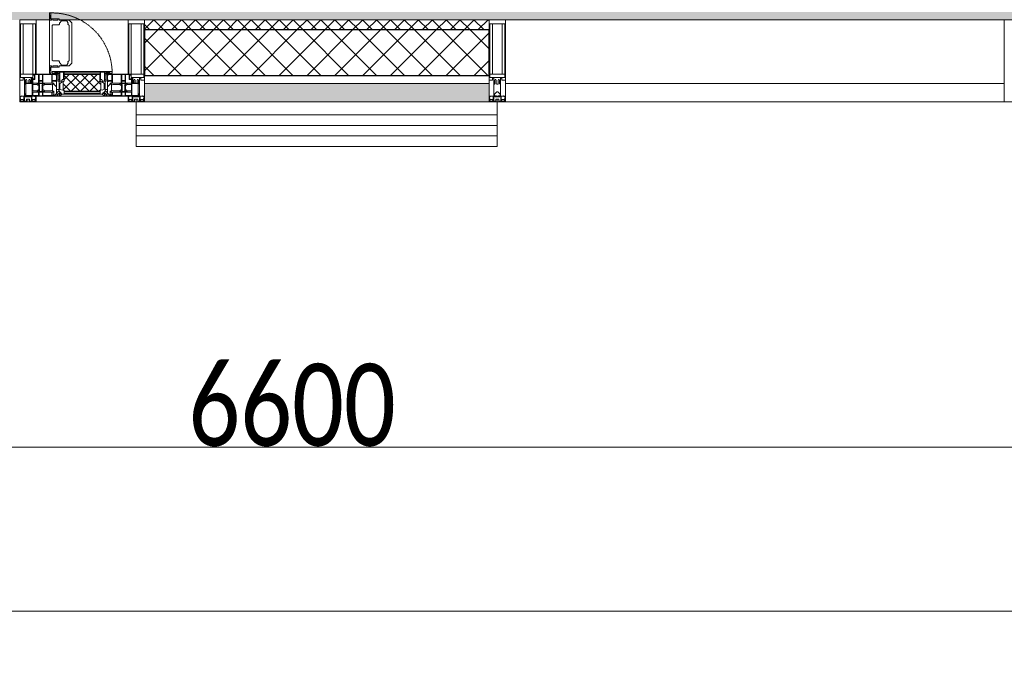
# Model space of a CAD drawing. Header units: millimetres. Extents: x -521669 to 178656, y -69521 to 500758.
# Tile 71 of 256: x -181633 to -178633, y 456911 to 458863. Entities that reach past the tile are written whole.
import ezdxf

# ---------------------------------------------------------------- set-up
doc = ezdxf.new("R2010")
doc.units = ezdxf.units.MM
doc.linetypes.add('-D1-02х01', pattern=[3, 2, -1])
doc.layers.get('Defpoints').update_dxf_attribs({"color": 31})
for name, color, linetype, lineweight in [('_0', 7, 'Continuous', 13), ('A-ANNO-DIMS', 8, 'Continuous', 5), ('A-DETL-GENF', 7, 'Continuous', 5), ('A-DETL-MBND', 7, 'Continuous', 9), ('A-GLAZ', 7, 'Continuous', 5), ('A-GLAZ-CURT', 8, 'Continuous', 5), ('A-GLAZ-CWMG', 8, 'Continuous', 5), ('A-WALL', 7, 'Continuous', 5), ('A-WALL-FNSH', 8, 'Continuous', 5), ('I-WALL', 7, 'Continuous', 5)]:
    doc.layers.add(name, color=color, linetype=linetype, lineweight=lineweight)
doc.styles.add('Calibri Light', font='calibril.ttf', dxfattribs={"width": 0.8, "height": 250})
doc.dimstyles.new('2_5', dxfattribs={"dimscale": 304.8, "dimtxt": 294.337106, "dimasz": 0.492126, "dimexe": 0.492126, "dimexo": 0.492126, "dimgap": 0, "dimtad": 1, "dimdec": 0, "dimrnd": 5, "dimdsep": 46, "dimtxsty": 'Calibri Light', "dimblk1": 'OBLIQUE', "dimblk2": 'OBLIQUE', "dimsah": 1, "dimcen": 0.09, "dimdle": 0.492126, "dimazin": 0, "dimtfac": 1, "dimtdec": 4, "dimtix": 1, "dimtmove": 0, "dimatfit": 3, "dimfxl": 1, "dimtvp": 1, "dimtolj": 1, "dimtzin": 0, "dimlwd": 5, "dimlwe": 5, "dimarcsym": 2})

# ---------------------------------------------------------------- blocks, each defined once
blk = doc.blocks.new('A_PAN_Створка - 383мм-3539385-50_AS_M_L34')
at = {"layer": 'A-GLAZ-CURT'}
h = blk.add_hatch(dxfattribs=at)
h.set_pattern_fill('FP_10', color=256, style=0, pattern_type=2)
h.set_pattern_definition([(225, (10810, -750), (14.142136, -14.142136), []), (315, (10810, -750), (14.142136, 14.142136), [])])
h.paths.add_polyline_path([(-17.3, -31.8), (-54.5, -31.8), (-54.9, -34.1), (-57.2, -36.4), (-57.2, -60.8), (-54.6, -63.4), (-53.6, -82.7), (54.6, -81.8), (55.5, -62.5), (57.2, -60.8), (56.3, -35.4), (54.9, -34.1), (54.5, -31.8), (19.5, -31.8)])
at = {"layer": 'A-DETL-GENF'}
for p, q in [((-70, -32.1), (-61.4, -23.5)), ((61.4, -23.5), (-61.4, -23.5)), ((-54.9, -25.8), (-53.9, -24.8)), ((-54.9, -29.5), (-54.9, -25.8)), ((-53.9, -30.5), (-54.9, -29.5)), ((-53.9, -24.8), (53.9, -24.8)), ((54.9, -25.8), (53.9, -24.8)), ((53.9, -30.5), (54.9, -29.5)), ((54.9, -29.5), (54.9, -25.8)), ((70, -32.1), (61.4, -23.5)), ((-70, -62.5), (-70, -32.1)), ((-67.8, -38.3), (-65.7, -37.4)), ((-67.8, -55.7), (-67.8, -38.3)), ((-66, -56.5), (-67.8, -55.7)), ((-66, -56.5), (-62, -59.1)), ((-65.7, -37.4), (-60.8, -34.7)), ((-62, -59.1), (-60.7, -61)), ((-60.8, -34.7), (-57.3, -35.9)), ((-55.2, -33.8), (-57.3, -35.9)), ((-54.9, -34.1), (-57.2, -36.4)), ((-57.2, -36.4), (-57.2, -60.8)), ((-55.2, -33.8), (-54.8, -31.5)), ((-54.5, -31.8), (-54.9, -34.1)), ((0, -31.5), (-54.8, -31.5)), ((54.5, -31.8), (-54.5, -31.8)), ((53.9, -30.5), (-53.9, -30.5)), ((0, -31.5), (54.8, -31.5)), ((54.9, -34.1), (54.5, -31.8)), ((55.2, -33.8), (54.8, -31.5)), ((57.2, -36.4), (54.9, -34.1)), ((55.2, -33.8), (57.3, -35.9)), ((57.2, -60.8), (57.2, -36.4)), ((60.8, -34.7), (57.3, -35.9)), ((62, -59.1), (60.7, -61)), ((65.7, -37.4), (60.8, -34.7)), ((66, -56.5), (62, -59.1)), ((67.8, -38.3), (65.7, -37.4)), ((66, -56.5), (67.8, -55.7)), ((67.8, -55.7), (67.8, -38.3)), ((70, -62.5), (70, -32.1)), ((-91.5, -87.5), (-73.9, -87.5)), ((-91.5, -92), (-91.5, -87.5)), ((-83.4, -90.3), (-83.4, -87.5)), ((-73.9, -62.5), (-70, -62.5)), ((-73.9, -87.5), (-73.9, -62.5)), ((-69.4, -66.5), (-73.9, -66.5)), ((-73.9, -81.5), (-69.4, -81.5)), ((-69.4, -85.5), (-73.9, -85.5)), ((-69.4, -81.5), (-69.4, -66.5)), ((-69.4, -90.3), (-69.4, -85.5)), ((-61.7, -62.5), (-67.9, -62.5)), ((-67.9, -62.5), (-67.9, -89.3)), ((-67.9, -89.3), (-66.9, -90.3)), ((-61.7, -64.9), (-61.7, -62.5)), ((-60.1, -67.7), (-61.7, -64.9)), ((-60.7, -61), (-57.4, -61)), ((-56.4, -67.7), (-60.1, -67.7)), ((-57.4, -61), (-54.9, -63.5)), ((-57.4, -90.3), (-56.4, -89.4)), ((-57.2, -60.8), (-54.6, -63.4)), ((-56.4, -89.4), (-56.4, -67.7)), ((-54.9, -63.5), (-54.9, -81.9)), ((-54.9, -81.9), (-53.8, -83)), ((-54.9, -85.6), (-53.9, -84.6)), ((-54.9, -89.3), (-54.9, -85.6)), ((-53.9, -90.3), (-54.9, -89.3)), ((-54.6, -63.4), (-54.6, -81.8)), ((-54.6, -81.8), (-53.6, -82.7)), ((-53.9, -84.6), (53.9, -84.6)), ((53.8, -83), (-53.8, -83)), ((-53.6, -82.7), (53.6, -82.7)), ((53.6, -82.7), (54.6, -81.8)), ((54.9, -81.9), (53.8, -83)), ((54.9, -85.6), (53.9, -84.6)), ((53.9, -90.3), (54.9, -89.3)), ((54.6, -63.4), (57.2, -60.8)), ((54.6, -81.8), (54.6, -63.4)), ((57.4, -61), (54.9, -63.5)), ((54.9, -63.5), (54.9, -81.9)), ((54.9, -89.3), (54.9, -85.6)), ((56.4, -67.7), (60.1, -67.7)), ((56.4, -89.4), (56.4, -67.7)), ((57.4, -90.3), (56.4, -89.4)), ((60.7, -61), (57.4, -61)), ((60.1, -67.7), (61.7, -64.9)), ((61.7, -62.5), (67.9, -62.5)), ((61.7, -64.9), (61.7, -62.5)), ((67.9, -89.3), (66.9, -90.3)), ((67.9, -62.5), (67.9, -89.3)), ((69.4, -66.5), (73.9, -66.5)), ((69.4, -81.5), (69.4, -66.5)), ((73.9, -81.5), (69.4, -81.5)), ((69.4, -85.5), (73.9, -85.5)), ((69.4, -90.3), (69.4, -85.5)), ((73.9, -62.5), (70, -62.5)), ((73.9, -87.5), (73.9, -62.5)), ((91.5, -87.5), (73.9, -87.5)), ((83.4, -90.3), (83.4, -87.5)), ((91.5, -92), (91.5, -87.5)), ((-91.5, -92), (91.5, -92)), ((-83.4, -90.3), (-69.4, -90.3)), ((-66.9, -90.3), (-57.4, -90.3)), ((53.9, -90.3), (-53.9, -90.3)), ((66.9, -90.3), (57.4, -90.3)), ((83.4, -90.3), (69.4, -90.3))]:
    blk.add_line(p, q, dxfattribs=at)
at = {"layer": 'A-DETL-GENF', "color": 9, "true_color": 0xc8c8c8}
for p, q in [((95.1, -87.5), (95.1, -105.1)), ((99.6, -87.5), (95.1, -87.5)), ((99.6, -270.5), (99.6, -87.5)), ((39.7, -109), (31.1, -117.6)), ((31.1, -117.6), (31.1, -240.4)), ((70.1, -109), (39.7, -109)), ((45, -113.3), (42.3, -118.2)), ((42.3, -118.2), (43.5, -121.7)), ((45.9, -111.2), (45, -113.3)), ((63.3, -111.2), (45.9, -111.2)), ((64.1, -113), (63.3, -111.2)), ((64.1, -113), (66.7, -117)), ((66.7, -117), (68.6, -118.3)), ((68.6, -118.3), (68.6, -121.6)), ((70.1, -105.1), (70.1, -109)), ((95.1, -105.1), (70.1, -105.1)), ((74.1, -109.6), (74.1, -105.1)), ((89.1, -109.6), (74.1, -109.6)), ((89.1, -105.1), (89.1, -109.6)), ((93.1, -109.6), (93.1, -105.1)), ((97.9, -109.6), (93.1, -109.6)), ((97.9, -95.6), (95.1, -95.6)), ((97.9, -95.6), (97.9, -109.6)), ((41.4, -123.8), (39.1, -124.2)), ((39.1, -179), (39.1, -124.2)), ((41.4, -123.8), (43.5, -121.7)), ((68.6, -121.6), (71.1, -124.1)), ((71.1, -124.1), (89.5, -124.1)), ((89.5, -124.1), (90.6, -125.2)), ((90.6, -125.2), (90.6, -232.8)), ((39.1, -179), (39.1, -233.8)), ((41.4, -234.2), (39.1, -233.8)), ((41.4, -234.2), (43.5, -236.3)), ((42.3, -239.8), (43.5, -236.3)), ((45, -244.7), (42.3, -239.8)), ((66.7, -241), (68.6, -239.7)), ((68.6, -236.4), (71.1, -233.9)), ((68.6, -239.7), (68.6, -236.4)), ((71.1, -233.9), (89.5, -233.9)), ((89.5, -233.9), (90.6, -232.8)), ((39.7, -249), (31.1, -240.4)), ((70.1, -249), (39.7, -249)), ((45.9, -246.8), (45, -244.7)), ((63.3, -246.8), (45.9, -246.8)), ((64.1, -245), (63.3, -246.8)), ((64.1, -245), (66.7, -241)), ((70.1, -252.9), (70.1, -249)), ((95.1, -252.9), (70.1, -252.9)), ((74.1, -248.4), (74.1, -252.9)), ((89.1, -248.4), (74.1, -248.4)), ((89.1, -252.9), (89.1, -248.4)), ((93.1, -248.4), (93.1, -252.9)), ((97.9, -248.4), (93.1, -248.4)), ((95.1, -270.5), (95.1, -252.9)), ((97.9, -262.4), (95.1, -262.4)), ((97.9, -262.4), (97.9, -248.4)), ((99.6, -270.5), (95.1, -270.5))]:
    blk.add_line(p, q, dxfattribs=at)
at = {"layer": 'A-GLAZ'}
for p, q in [((-67.9, -17), (-171, -17)), ((-171, -17), (-171, -57)), ((-171, -18.5), (-153.5, -18.5)), ((-153.5, -18.5), (-152, -20)), ((-152, -20), (-152, -73.5)), ((-150.5, -17), (-150.5, -29.4)), ((-132.4, -18.6), (-150.5, -18.6)), ((-150.5, -29.4), (-132.4, -29.4)), ((-132.4, -29.4), (-132.4, -18.6)), ((-131, -18.2), (-131, -29.5)), ((-120.8, -18.2), (-131, -18.2)), ((-131, -29.5), (-120.8, -29.5)), ((-120.8, -18.2), (-120.8, -29.5)), ((-119.3, -18.6), (-92.5, -18.6)), ((-119.3, -29.4), (-119.3, -18.6)), ((-92.5, -29.4), (-119.3, -29.4)), ((-92.5, -18.6), (-92.5, -29.4)), ((-90.8, -18.5), (-90.8, -29.4)), ((-87.3, -18.5), (-90.8, -18.5)), ((-90.8, -29.4), (-85.9, -29.4)), ((-87.3, -20.4), (-87.3, -18.5)), ((-87.3, -20.4), (-87.3, -21.9)), ((-84.8, -20.4), (-87.3, -20.4)), ((-87.3, -21.9), (-85.9, -21.9)), ((-85.9, -18.2), (-85.9, -20.4)), ((-75.9, -18.2), (-85.9, -18.2)), ((-85.9, -21.9), (-85.9, -29.4)), ((-85.9, -29.4), (-85.9, -32.5)), ((-83.4, -20.4), (-84.8, -20.4)), ((-70, -33.8), (-83.4, -20.4)), ((-78, -84), (-78, -23.5)), ((-78, -23.5), (-67.9, -23.5)), ((-75.9, -21.5), (-75.9, -18.2)), ((-75.9, -21.5), (-75.9, -23.5)), ((-74.9, -21.5), (-75.9, -21.5)), ((-75.9, -23.5), (-73, -23.5)), ((-74.9, -17.9), (-74.9, -21.5)), ((-68.9, -17.9), (-74.9, -17.9)), ((-67.2, -29.3), (-73, -23.5)), ((-61.4, -23.5), (-70, -32.1)), ((-68.9, -21.5), (-68.9, -17.9)), ((-67.9, -21.5), (-68.9, -21.5)), ((67.9, -17), (-67.9, -17)), ((-61.4, -23.5), (-67.9, -17)), ((-67.9, -17), (-67.9, -23.5)), ((-67.9, -17), (67.9, -17)), ((-67.9, -21.5), (-67.9, -23.5)), ((-67.9, -23.5), (-64.6, -26.8)), ((-67.9, -23.5), (-64.6, -26.8)), ((-64.6, -26.8), (-67.2, -29.3)), ((-64.6, -26.8), (-61.4, -23.5)), ((61.4, -23.5), (-61.4, -23.5)), ((67.9, -17), (61.4, -23.5)), ((70, -32.1), (61.4, -23.5)), ((61.4, -23.5), (64.6, -26.8)), ((67.9, -23.5), (64.6, -26.8)), ((64.6, -26.8), (67.9, -23.5)), ((64.6, -26.8), (67.2, -29.3)), ((67.2, -29.3), (73, -23.5)), ((67.9, -23.5), (67.9, -17)), ((171, -17), (67.9, -17)), ((67.9, -21.5), (67.9, -23.5)), ((67.9, -21.5), (68.9, -21.5)), ((67.9, -23.5), (78, -23.5)), ((68.9, -17.9), (74.9, -17.9)), ((68.9, -21.5), (68.9, -17.9)), ((70, -33.8), (83.4, -20.4)), ((75.9, -23.5), (73, -23.5)), ((74.9, -17.9), (74.9, -21.5)), ((74.9, -21.5), (75.9, -21.5)), ((75.9, -18.2), (85.9, -18.2)), ((75.9, -21.5), (75.9, -18.2)), ((75.9, -21.5), (75.9, -23.5)), ((78, -23.5), (78, -84)), ((83.4, -20.4), (84.8, -20.4)), ((84.8, -20.4), (87.3, -20.4)), ((85.9, -18.2), (85.9, -20.4)), ((85.9, -21.9), (85.9, -29.4)), ((87.3, -21.9), (85.9, -21.9)), ((85.9, -29.4), (85.9, -32.5)), ((90.8, -29.4), (85.9, -29.4)), ((87.3, -18.5), (90.8, -18.5)), ((87.3, -20.4), (87.3, -18.5)), ((87.3, -20.4), (87.3, -21.9)), ((90.8, -18.5), (90.8, -29.4)), ((92.5, -18.6), (92.5, -29.4)), ((119.3, -18.6), (92.5, -18.6)), ((92.5, -29.4), (119.3, -29.4)), ((119.3, -29.4), (119.3, -18.6)), ((120.8, -18.2), (120.8, -29.5)), ((120.8, -18.2), (131, -18.2)), ((131, -29.5), (120.8, -29.5)), ((131, -18.2), (131, -29.5)), ((132.4, -18.6), (150.5, -18.6)), ((132.4, -29.4), (132.4, -18.6)), ((150.5, -29.4), (132.4, -29.4)), ((150.5, -17), (150.5, -29.4)), ((153.5, -18.5), (152, -20)), ((152, -20), (152, -73.5)), ((171, -18.5), (153.5, -18.5)), ((171, -57), (171, -17)), ((-171, -55.5), (-152, -55.5)), ((-171, -57), (-156, -57)), ((-153, -60), (-153, -73.5)), ((-150.5, -33.6), (-150.5, -68)), ((-136.3, -33.6), (-150.5, -33.6)), ((-136.4, -52.4), (-150.5, -52.4)), ((-150.5, -56.6), (-132.4, -56.6)), ((-137.2, -31), (-135.8, -35)), ((-132.5, -31), (-137.2, -31)), ((-137.2, -54.8), (-135.8, -50.8)), ((-132.5, -54.8), (-137.2, -54.8)), ((-132.1, -36.8), (-135.8, -35)), ((-132.1, -49), (-135.8, -50.8)), ((-132.5, -31.9), (-133.4, -33.7)), ((-133.4, -33.7), (-130.1, -35.3)), ((-133.4, -52), (-130.1, -50.4)), ((-132.5, -53.8), (-133.4, -52)), ((-132.5, -31.9), (-132.5, -31)), ((-132.5, -53.8), (-132.5, -54.8)), ((-132.4, -56.6), (-132.4, -82.5)), ((-132.1, -49), (-132.1, -36.8)), ((-131, -30.9), (-131, -33)), ((-120.8, -30.9), (-131, -30.9)), ((-129.4, -34.6), (-131, -33)), ((-129.4, -51.1), (-131, -52.7)), ((-131, -55.1), (-131, -52.7)), ((-120.8, -55.1), (-131, -55.1)), ((-131, -56.5), (-131, -62.6)), ((-131, -56.5), (-120.8, -56.5)), ((-130.1, -35.3), (-129.4, -34.6)), ((-130.1, -35.3), (-130.1, -50.4)), ((-130.1, -50.4), (-129.4, -51.1)), ((-122.4, -34.6), (-120.8, -33)), ((-121.7, -35.3), (-122.4, -34.6)), ((-121.7, -50.4), (-122.4, -51.1)), ((-122.4, -51.1), (-120.8, -52.7)), ((-118.4, -33.7), (-121.7, -35.3)), ((-121.7, -35.3), (-121.7, -50.4)), ((-118.4, -52), (-121.7, -50.4)), ((-120.8, -30.9), (-120.8, -33)), ((-120.8, -55.1), (-120.8, -52.7)), ((-120.8, -56.5), (-120.8, -62.6)), ((-119.7, -36.8), (-115.9, -35)), ((-119.7, -49), (-119.7, -36.8)), ((-119.7, -49), (-115.9, -50.8)), ((-119.3, -31), (-114.6, -31)), ((-119.3, -31.9), (-119.3, -31)), ((-119.3, -31.9), (-118.4, -33.7)), ((-119.3, -53.8), (-118.4, -52)), ((-119.3, -53.8), (-119.3, -54.8)), ((-119.3, -54.8), (-114.6, -54.8)), ((-119.3, -56.6), (-119.3, -82.5)), ((-92.5, -56.6), (-119.3, -56.6)), ((-114.6, -31), (-115.9, -35)), ((-114.6, -54.8), (-115.9, -50.8)), ((-94.1, -33.5), (-115.4, -33.5)), ((-94.1, -52.5), (-115.3, -52.5)), ((-89.9, -35.1), (-94.1, -33.5)), ((-89.9, -50.9), (-94.1, -52.5)), ((-92.5, -56.6), (-92.5, -82.5)), ((-90.8, -56.6), (-85.9, -56.6)), ((-90.8, -62.7), (-90.8, -56.6)), ((-89.9, -32.5), (-89.9, -35.1)), ((-85.9, -32.5), (-89.9, -32.5)), ((-89.9, -35.1), (-89.9, -50.9)), ((-89.9, -52.2), (-89.9, -50.9)), ((-89.9, -52.2), (-88.6, -53.5)), ((-85.9, -53.5), (-88.6, -53.5)), ((-85.9, -53.5), (-78, -45.6)), ((-85.9, -56.6), (-85.9, -53.5)), ((-78, -36.8), (-70, -36.8)), ((-78, -45.6), (-78, -36.8)), ((-70, -32.1), (-70, -62.5)), ((-70, -36.8), (-70, -33.8)), ((70, -62.5), (70, -32.1)), ((70, -36.8), (70, -33.8)), ((78, -36.8), (70, -36.8)), ((78, -45.6), (78, -36.8)), ((85.9, -53.5), (78, -45.6)), ((85.9, -32.5), (89.9, -32.5)), ((85.9, -53.5), (88.6, -53.5)), ((85.9, -56.6), (85.9, -53.5)), ((90.8, -56.6), (85.9, -56.6)), ((89.9, -52.2), (88.6, -53.5)), ((89.9, -32.5), (89.9, -35.1)), ((89.9, -35.1), (94.1, -33.5)), ((89.9, -35.1), (89.9, -50.9)), ((89.9, -50.9), (94.1, -52.5)), ((89.9, -52.2), (89.9, -50.9)), ((90.8, -62.7), (90.8, -56.6)), ((92.5, -56.6), (119.3, -56.6)), ((92.5, -56.6), (92.5, -82.5)), ((94.1, -33.5), (115.4, -33.5)), ((94.1, -52.5), (115.3, -52.5)), ((114.6, -31), (115.9, -35)), ((119.3, -31), (114.6, -31)), ((114.6, -54.8), (115.9, -50.8)), ((119.3, -54.8), (114.6, -54.8)), ((119.7, -36.8), (115.9, -35)), ((119.7, -49), (115.9, -50.8)), ((119.3, -31.9), (118.4, -33.7)), ((118.4, -33.7), (121.7, -35.3)), ((118.4, -52), (121.7, -50.4)), ((119.3, -53.8), (118.4, -52)), ((119.3, -31.9), (119.3, -31)), ((119.3, -53.8), (119.3, -54.8)), ((119.3, -56.6), (119.3, -82.5)), ((119.7, -49), (119.7, -36.8)), ((120.8, -30.9), (120.8, -33)), ((120.8, -30.9), (131, -30.9)), ((122.4, -34.6), (120.8, -33)), ((122.4, -51.1), (120.8, -52.7)), ((120.8, -55.1), (120.8, -52.7)), ((120.8, -55.1), (131, -55.1)), ((120.8, -56.5), (120.8, -62.6)), ((131, -56.5), (120.8, -56.5)), ((121.7, -35.3), (122.4, -34.6)), ((121.7, -35.3), (121.7, -50.4)), ((121.7, -50.4), (122.4, -51.1)), ((129.4, -34.6), (131, -33)), ((130.1, -35.3), (129.4, -34.6)), ((130.1, -50.4), (129.4, -51.1)), ((129.4, -51.1), (131, -52.7)), ((133.4, -33.7), (130.1, -35.3)), ((130.1, -35.3), (130.1, -50.4)), ((133.4, -52), (130.1, -50.4)), ((131, -30.9), (131, -33)), ((131, -55.1), (131, -52.7)), ((131, -56.5), (131, -62.6)), ((132.1, -36.8), (135.8, -35)), ((132.1, -49), (132.1, -36.8)), ((132.1, -49), (135.8, -50.8)), ((150.5, -56.6), (132.4, -56.6)), ((132.4, -56.6), (132.4, -82.5)), ((132.5, -31), (137.2, -31)), ((132.5, -31.9), (132.5, -31)), ((132.5, -31.9), (133.4, -33.7)), ((132.5, -53.8), (133.4, -52)), ((132.5, -53.8), (132.5, -54.8)), ((132.5, -54.8), (137.2, -54.8)), ((137.2, -31), (135.8, -35)), ((137.2, -54.8), (135.8, -50.8)), ((136.3, -33.6), (150.5, -33.6)), ((136.4, -52.4), (150.5, -52.4)), ((150.5, -33.6), (150.5, -68)), ((171, -55.5), (152, -55.5)), ((153, -73.5), (153, -60)), ((156, -57), (171, -57)), ((-153, -73.5), (-150, -73.5)), ((-150.5, -68), (-143.5, -68)), ((-150.5, -69.5), (-150.5, -73.5)), ((-145, -69.5), (-150.5, -69.5)), ((-150, -73.5), (-150, -84)), ((-150, -84), (-78, -84)), ((-148.5, -81), (-148.5, -82.5)), ((-143.5, -81), (-148.5, -81)), ((-148.5, -82.5), (-132.4, -82.5)), ((-145, -69.5), (-145, -79.5)), ((-143.5, -68), (-143.5, -81)), ((-120.8, -62.6), (-131, -62.6)), ((-131, -64.6), (-120.8, -64.6)), ((-131, -82.5), (-131, -64.6)), ((-131, -82.5), (-120.8, -82.5)), ((-120.8, -82.5), (-120.8, -64.6)), ((-119.3, -82.5), (-92.5, -82.5)), ((-73.9, -87.5), (-91.5, -87.5)), ((-91.5, -87.5), (-91.5, -92)), ((-80.4, -62.7), (-90.8, -62.7)), ((-90.8, -64.6), (-90.8, -82.5)), ((-80.1, -64.6), (-90.8, -64.6)), ((-90.8, -82.5), (-79.5, -82.5)), ((-78, -84), (-85, -84)), ((-85, -84), (-85, -87.5)), ((-85, -87.5), (-78, -87.5)), ((-80.4, -61.1), (-80.4, -62.7)), ((-78, -61.1), (-80.4, -61.1)), ((-80.1, -66.1), (-80.1, -64.6)), ((-78, -66.1), (-80.1, -66.1)), ((-79.5, -80.6), (-78, -80.6)), ((-79.5, -82.5), (-79.5, -80.6)), ((-78, -66.1), (-78, -61.1)), ((-78, -87.5), (-78, -84)), ((-78, -84), (-73.9, -84)), ((-70, -62.5), (-73.9, -62.5)), ((-73.9, -62.5), (-73.9, -87.5)), ((73.9, -62.5), (70, -62.5)), ((73.9, -87.5), (73.9, -62.5)), ((73.9, -84), (78, -84)), ((91.5, -87.5), (73.9, -87.5)), ((78, -61.1), (80.4, -61.1)), ((78, -66.1), (78, -61.1)), ((78, -66.1), (80.1, -66.1)), ((79.5, -80.6), (78, -80.6)), ((78, -87.5), (78, -84)), ((78, -84), (85, -84)), ((78, -84), (150, -84)), ((85, -87.5), (78, -87.5)), ((79.5, -82.5), (79.5, -80.6)), ((90.8, -82.5), (79.5, -82.5)), ((80.1, -64.6), (90.8, -64.6)), ((80.1, -66.1), (80.1, -64.6)), ((80.4, -61.1), (80.4, -62.7)), ((80.4, -62.7), (90.8, -62.7)), ((85, -84), (85, -87.5)), ((90.8, -64.6), (90.8, -82.5)), ((91.5, -92), (91.5, -87.5)), ((119.3, -82.5), (92.5, -82.5)), ((120.8, -62.6), (131, -62.6)), ((120.8, -82.5), (120.8, -64.6)), ((131, -64.6), (120.8, -64.6)), ((131, -82.5), (120.8, -82.5)), ((131, -82.5), (131, -64.6)), ((148.5, -82.5), (132.4, -82.5)), ((143.5, -68), (143.5, -81)), ((150.5, -68), (143.5, -68)), ((143.5, -81), (148.5, -81)), ((145, -69.5), (150.5, -69.5)), ((145, -69.5), (145, -79.5)), ((148.5, -81), (148.5, -82.5)), ((150, -84), (150, -73.5)), ((150, -73.5), (153, -73.5)), ((150.5, -69.5), (150.5, -73.5)), ((-91.5, -92), (91.5, -92))]:
    blk.add_line(p, q, dxfattribs=at)
for centre, start, end in [((-156, -60), 0, 90), ((156, -60), 90, 180)]:
    blk.add_arc(centre, 3, start, end, dxfattribs=at)
at = {"layer": 'A-GLAZ', "linetype": '-D1-02х01'}
blk.add_arc((91.4, -87.5), 183, 181.4091, 271.1445, dxfattribs=at)
blk = doc.blocks.new('Rectangular Mullion - 50Wx250H-2623690-50_AS_M_L34')
at = {"layer": 'A-DETL-GENF'}
for p, q in [((-25, 65.2), (-25, 250)), ((-25, 250), (0, 250)), ((25, 250), (0, 250)), ((25, 65.2), (25, 250)), ((-23, 237.3), (0, 237.3)), ((-23, 237.3), (-23, 73.6)), ((-14.9, 84), (-14.9, 237.3)), ((23, 237.3), (0, 237.3)), ((14.9, 84), (14.9, 237.3)), ((23, 237.3), (23, 73.6)), ((-14, 65.2), (-25, 65.2)), ((0, 84), (-23, 84)), ((-0.5, 73.6), (-23, 73.6)), ((-14, 71.3), (-14, 65.2)), ((-10, 71.3), (-14, 71.3)), ((-10, 53), (-10, 71.3)), ((-7, 65.2), (-5.9, 67.3)), ((-7, 65.2), (-7, 54.7)), ((-4.1, 67.3), (-5.9, 67.3)), ((-4.1, 67.3), (-2.9, 65.1)), ((-2.9, 65.1), (-2.9, 54.6)), ((0, 84), (23, 84)), ((0.5, 73.6), (23, 73.6)), ((4.1, 67.3), (2.9, 65.1)), ((2.9, 65.1), (2.9, 54.6)), ((4.1, 67.3), (5.9, 67.3)), ((7, 65.2), (5.9, 67.3)), ((7, 65.2), (7, 54.7)), ((10, 71.3), (14, 71.3)), ((10, 53), (10, 71.3)), ((14, 71.3), (14, 65.2)), ((14, 65.2), (25, 65.2)), ((-8.7, 53), (-10, 53)), ((-10, 53), (-10, 17)), ((-8.7, 53), (-7, 54.7)), ((-1.3, 53), (-2.9, 54.6)), ((0, 53), (-1.3, 53)), ((0, 53), (1.3, 53)), ((1.3, 53), (2.9, 54.6)), ((8.7, 53), (7, 54.7)), ((8.7, 53), (10, 53)), ((10, 53), (10, 17)), ((-23.8, 14.6), (-25, 14.2)), ((-25, 0), (-25, 14.2)), ((-22.3, 17), (-23.8, 17)), ((-23.8, 17), (-23.8, 14.6)), ((-22.5, 10.6), (-23.8, 14.6)), ((-22.5, 10.6), (-23.7, 9.9)), ((-23.7, 1.3), (-23.7, 9.9)), ((-23.7, 1.3), (-11.8, 1.3)), ((-23.2, 10.2), (-22.5, 8)), ((-22.5, 8), (-22.5, 4.5)), ((-21.3, 4.5), (-22.5, 4.5)), ((-22.3, 17), (-22.3, 16)), ((-22.3, 16), (-21.3, 16)), ((-19, 17.6), (-21.3, 16)), ((-21.3, 4.5), (-21.3, 6.5)), ((-21.3, 6.5), (-14.2, 6.5)), ((-18.4, 16.6), (-19, 17.6)), ((-7.4, 16.6), (-18.4, 16.6)), ((-14.2, 6.5), (-14.2, 4.5)), ((-13.2, 4.5), (-14.2, 4.5)), ((-13.2, 4.5), (-12.2, 7.2)), ((-12.7, 7.6), (-11.3, 11.4)), ((-12.7, 7.6), (-11.8, 6.9)), ((-12.2, 9), (-12.2, 14.8)), ((-12.2, 14.8), (0, 14.8)), ((-11.8, 1.3), (-11.8, 6.9)), ((-10.5, 11.2), (-11.3, 11.4)), ((-10.5, 1.5), (-10.5, 11.2)), ((-4.8, 1.5), (-10.5, 1.5)), ((-10, 17), (-7.5, 17)), ((-8.5, 23), (-1.5, 30)), ((-8.5, 18.5), (-8.5, 23)), ((-7.5, 18.5), (-8.5, 18.5)), ((-7.5, 17), (-7.5, 18.5)), ((-7.4, 18), (-7.4, 16.6)), ((-2.6, 18), (-7.4, 18)), ((0, 8), (-4.8, 8)), ((-4.8, 1.5), (-4.8, 8)), ((-2.6, 18), (-2.6, 16.8)), ((-2.6, 16.8), (0, 16.8)), ((-1.5, 30), (0, 30)), ((1.5, 30), (0, 30)), ((2.6, 16.8), (0, 16.8)), ((0, 14.8), (0, 16.8)), ((0, 14.8), (0, 16.8)), ((12.2, 14.8), (0, 14.8)), ((0, 0), (0, 8)), ((0, 8), (4.8, 8)), ((0, 0), (0, 8)), ((8.5, 23), (1.5, 30)), ((2.6, 18), (2.6, 16.8)), ((2.6, 18), (7.4, 18)), ((4.8, 1.5), (4.8, 8)), ((4.8, 1.5), (10.5, 1.5)), ((7.4, 18), (7.4, 16.6)), ((7.4, 16.6), (18.4, 16.6)), ((7.5, 18.5), (8.5, 18.5)), ((7.5, 17), (7.5, 18.5)), ((10, 17), (7.5, 17)), ((8.5, 18.5), (8.5, 23)), ((10.5, 11.2), (11.3, 11.4)), ((10.5, 1.5), (10.5, 11.2)), ((12.7, 7.6), (11.3, 11.4)), ((12.7, 7.6), (11.8, 6.9)), ((11.8, 1.3), (11.8, 6.9)), ((23.7, 1.3), (11.8, 1.3)), ((12.2, 9), (12.2, 14.8)), ((13.2, 4.5), (12.2, 7.2)), ((13.2, 4.5), (14.2, 4.5)), ((21.3, 6.5), (14.2, 6.5)), ((14.2, 6.5), (14.2, 4.5)), ((18.4, 16.6), (19, 17.6)), ((19, 17.6), (21.3, 16)), ((22.3, 16), (21.3, 16)), ((21.3, 4.5), (21.3, 6.5)), ((21.3, 4.5), (22.5, 4.5)), ((22.3, 17), (22.3, 16)), ((22.3, 17), (23.8, 17)), ((22.5, 10.6), (23.8, 14.6)), ((22.5, 10.6), (23.7, 9.9)), ((23.2, 10.2), (22.5, 8)), ((22.5, 8), (22.5, 4.5)), ((23.7, 1.3), (23.7, 9.9)), ((23.8, 17), (23.8, 14.6)), ((23.8, 14.6), (25, 14.2)), ((25, 0), (25, 14.2)), ((-25, 0), (0, 0)), ((25, 0), (0, 0))]:
    blk.add_line(p, q, dxfattribs=at)
for centre, start, end in [((-0.5, 73.1), 360, 90), ((0.5, 73.1), 90, 180)]:
    blk.add_arc(centre, 0.5, start, end, dxfattribs=at)
blk = doc.blocks.new('Rectangular Mullion - R_StandardFrame_50Wx250H-4800237-50_AS_M_L34')
at = {"layer": 'A-GLAZ-CWMG', "lineweight": 9}
for p, q in [((-25, 0), (-25, 250)), ((-25, 250), (25, 250)), ((25, 250), (25, 0)), ((25, 0), (-25, 0))]:
    blk.add_line(p, q, dxfattribs=at)
blk = doc.blocks.new('Rectangular Mullion - 50Wx250H-V7-50_AS_M_L34')
at = {"layer": 'A-DETL-GENF'}
for p, q in [((-25, 65.2), (-25, 250)), ((-25, 250), (0, 250)), ((25, 250), (0, 250)), ((25, 84), (25, 250)), ((-23, 237.3), (0, 237.3)), ((-23, 237.3), (-23, 73.6)), ((-14.9, 84), (-14.9, 237.3)), ((23, 237.3), (0, 237.3)), ((14.9, 84), (14.9, 237.3)), ((23, 237.3), (23, 84)), ((-14, 65.2), (-25, 65.2)), ((0, 84), (-23, 84)), ((-0.5, 73.6), (-23, 73.6)), ((-14, 71.3), (-14, 65.2)), ((-10, 71.3), (-14, 71.3)), ((-10, 53), (-10, 71.3)), ((-7, 65.2), (-5.9, 67.3)), ((-7, 65.2), (-7, 54.7)), ((-4.1, 67.3), (-5.9, 67.3)), ((-4.1, 67.3), (-2.9, 65.1)), ((-2.9, 65.1), (-2.9, 57)), ((0, 84), (15, 84)), ((0.5, 73.6), (15, 73.6)), ((4.1, 67.3), (2.9, 65.1)), ((2.9, 65.1), (2.9, 57)), ((4.1, 67.3), (5.9, 67.3)), ((7, 65.2), (5.9, 67.3)), ((7, 65.2), (7, 57)), ((10, 71.3), (12, 71.3)), ((10, 57.4), (10, 71.3)), ((-8.7, 53), (-10, 53)), ((-10, 53), (-10, 17)), ((-8.7, 53), (-7, 54.7)), ((-23.8, 14.6), (-25, 14.2)), ((-25, 0), (-25, 14.2)), ((-22.3, 17), (-23.8, 17)), ((-23.8, 17), (-23.8, 14.6)), ((-22.5, 10.6), (-23.8, 14.6)), ((-22.5, 10.6), (-23.7, 9.9)), ((-23.7, 1.3), (-23.7, 9.9)), ((-23.7, 1.3), (-11.8, 1.3)), ((-23.2, 10.2), (-22.5, 8)), ((-22.5, 8), (-22.5, 4.5)), ((-21.3, 4.5), (-22.5, 4.5)), ((-22.3, 17), (-22.3, 16)), ((-22.3, 16), (-21.3, 16)), ((-19, 17.6), (-21.3, 16)), ((-21.3, 4.5), (-21.3, 6.5)), ((-21.3, 6.5), (-14.2, 6.5)), ((-18.4, 16.6), (-19, 17.6)), ((-7.4, 16.6), (-18.4, 16.6)), ((-14.2, 6.5), (-14.2, 4.5)), ((-13.2, 4.5), (-14.2, 4.5)), ((-13.2, 4.5), (-12.2, 7.2)), ((-12.7, 7.6), (-11.3, 11.4)), ((-12.7, 7.6), (-11.8, 6.9)), ((-12.2, 9), (-12.2, 14.8)), ((-12.2, 14.8), (0, 14.8)), ((-11.8, 1.3), (-11.8, 6.9)), ((-10.5, 11.2), (-11.3, 11.4)), ((-10.5, 1.5), (-10.5, 11.2)), ((-4.8, 1.5), (-10.5, 1.5)), ((-10, 17), (-7.5, 17)), ((-8.5, 23), (-6, 25.5)), ((-8.5, 18.5), (-8.5, 23)), ((-7.5, 18.5), (-8.5, 18.5)), ((-7.5, 17), (-7.5, 18.5)), ((-7.4, 18), (-7.4, 16.6)), ((-6, 18), (-7.4, 18)), ((0, 8), (-4.8, 8)), ((-4.8, 1.5), (-4.8, 8)), ((-2.6, 16.8), (0, 16.8)), ((2.6, 16.8), (0, 16.8)), ((0, 14.8), (0, 16.8)), ((0, 14.8), (0, 16.8)), ((12.2, 14.8), (0, 14.8)), ((0, 0), (0, 8)), ((0, 8), (4.8, 8)), ((0, 0), (0, 8)), ((4.8, 1.5), (4.8, 8)), ((4.8, 1.5), (10.5, 1.5)), ((7.4, 16.6), (18.4, 16.6)), ((10.5, 11.2), (11.3, 11.4)), ((10.5, 1.5), (10.5, 11.2)), ((12.7, 7.6), (11.3, 11.4)), ((12.7, 7.6), (11.8, 6.9)), ((11.8, 1.3), (11.8, 6.9)), ((23.7, 1.3), (11.8, 1.3)), ((12.2, 9), (12.2, 14.8)), ((13.2, 4.5), (12.2, 7.2)), ((13.2, 4.5), (14.2, 4.5)), ((21.3, 6.5), (14.2, 6.5)), ((14.2, 6.5), (14.2, 4.5)), ((19.9, 17), (21.3, 16)), ((22.3, 16), (21.3, 16)), ((21.3, 4.5), (21.3, 6.5)), ((21.3, 4.5), (22.5, 4.5)), ((22.3, 17), (22.3, 16)), ((22.5, 10.6), (23.8, 14.6)), ((22.5, 10.6), (23.7, 9.9)), ((23.2, 10.2), (22.5, 8)), ((22.5, 8), (22.5, 4.5)), ((23.7, 1.3), (23.7, 9.9)), ((23.8, 17), (23.8, 14.6)), ((23.8, 14.6), (25, 14.2)), ((25, 0), (25, 14.2)), ((-25, 0), (0, 0)), ((25, 0), (0, 0))]:
    blk.add_line(p, q, dxfattribs=at)
for centre, start, end in [((-0.5, 73.1), 360, 90), ((0.5, 73.1), 90, 180)]:
    blk.add_arc(centre, 0.5, start, end, dxfattribs=at)
blk = doc.blocks.new('Rectangular Mullion - R_StandardFrame_50Wx250H-4255570-50_AS_M_L34')
at = {"layer": 'A-GLAZ-CWMG', "lineweight": 9}
for p, q in [((-25, 0), (-25, 250)), ((-25, 250), (25, 250)), ((25, 250), (25, 84)), ((25, 0), (-25, 0)), ((25, 17), (25, 0))]:
    blk.add_line(p, q, dxfattribs=at)
blk = doc.blocks.new('Rectangular Mullion - 50Wx250H-V6-50_AS_M_L34')
at = {"layer": 'A-DETL-GENF'}
for p, q in [((-25, 84), (-25, 250)), ((-25, 250), (0, 250)), ((25, 250), (0, 250)), ((25, 65.2), (25, 250)), ((-23, 237.3), (0, 237.3)), ((-23, 237.3), (-23, 84)), ((-14.9, 84), (-14.9, 237.3)), ((23, 237.3), (0, 237.3)), ((14.9, 84), (14.9, 237.3)), ((23, 237.3), (23, 73.6)), ((0, 84), (-15, 84)), ((-0.5, 73.6), (-15, 73.6)), ((-10, 71.3), (-12, 71.3)), ((-10, 57.4), (-10, 71.3)), ((-7, 65.2), (-5.9, 67.3)), ((-7, 65.2), (-7, 57)), ((-4.1, 67.3), (-5.9, 67.3)), ((-4.1, 67.3), (-2.9, 65.1)), ((-2.9, 65.1), (-2.9, 57)), ((0, 84), (23, 84)), ((0.5, 73.6), (23, 73.6)), ((4.1, 67.3), (2.9, 65.1)), ((2.9, 65.1), (2.9, 57)), ((4.1, 67.3), (5.9, 67.3)), ((7, 65.2), (5.9, 67.3)), ((7, 65.2), (7, 54.7)), ((10, 71.3), (14, 71.3)), ((10, 53), (10, 71.3)), ((14, 71.3), (14, 65.2)), ((14, 65.2), (25, 65.2)), ((8.7, 53), (7, 54.7)), ((8.7, 53), (10, 53)), ((10, 53), (10, 17)), ((-23.8, 14.6), (-25, 14.2)), ((-25, 0), (-25, 14.2)), ((-23.8, 17), (-23.8, 14.6)), ((-22.5, 10.6), (-23.8, 14.6)), ((-22.5, 10.6), (-23.7, 9.9)), ((-23.7, 1.3), (-23.7, 9.9)), ((-23.7, 1.3), (-11.8, 1.3)), ((-23.2, 10.2), (-22.5, 8)), ((-22.5, 8), (-22.5, 4.5)), ((-21.3, 4.5), (-22.5, 4.5)), ((-22.3, 17), (-22.3, 16)), ((-22.3, 16), (-21.3, 16)), ((-19.9, 17), (-21.3, 16)), ((-21.3, 4.5), (-21.3, 6.5)), ((-21.3, 6.5), (-14.2, 6.5)), ((-7.4, 16.6), (-18.4, 16.6)), ((-14.2, 6.5), (-14.2, 4.5)), ((-13.2, 4.5), (-14.2, 4.5)), ((-13.2, 4.5), (-12.2, 7.2)), ((-12.7, 7.6), (-11.3, 11.4)), ((-12.7, 7.6), (-11.8, 6.9)), ((-12.2, 9), (-12.2, 14.8)), ((-12.2, 14.8), (0, 14.8)), ((-11.8, 1.3), (-11.8, 6.9)), ((-10.5, 11.2), (-11.3, 11.4)), ((-10.5, 1.5), (-10.5, 11.2)), ((-4.8, 1.5), (-10.5, 1.5)), ((0, 8), (-4.8, 8)), ((-4.8, 1.5), (-4.8, 8)), ((-2.6, 16.8), (0, 16.8)), ((2.6, 16.8), (0, 16.8)), ((0, 14.8), (0, 16.8)), ((0, 14.8), (0, 16.8)), ((12.2, 14.8), (0, 14.8)), ((0, 0), (0, 8)), ((0, 8), (4.8, 8)), ((0, 0), (0, 8)), ((4.8, 1.5), (4.8, 8)), ((4.8, 1.5), (10.5, 1.5)), ((8.5, 23), (6, 25.5)), ((6, 18), (7.4, 18)), ((7.4, 18), (7.4, 16.6)), ((7.4, 16.6), (18.4, 16.6)), ((7.5, 18.5), (8.5, 18.5)), ((7.5, 17), (7.5, 18.5)), ((10, 17), (7.5, 17)), ((8.5, 18.5), (8.5, 23)), ((10.5, 11.2), (11.3, 11.4)), ((10.5, 1.5), (10.5, 11.2)), ((12.7, 7.6), (11.3, 11.4)), ((12.7, 7.6), (11.8, 6.9)), ((11.8, 1.3), (11.8, 6.9)), ((23.7, 1.3), (11.8, 1.3)), ((12.2, 9), (12.2, 14.8)), ((13.2, 4.5), (12.2, 7.2)), ((13.2, 4.5), (14.2, 4.5)), ((21.3, 6.5), (14.2, 6.5)), ((14.2, 6.5), (14.2, 4.5)), ((18.4, 16.6), (19, 17.6)), ((19, 17.6), (21.3, 16)), ((22.3, 16), (21.3, 16)), ((21.3, 4.5), (21.3, 6.5)), ((21.3, 4.5), (22.5, 4.5)), ((22.3, 17), (22.3, 16)), ((22.3, 17), (23.8, 17)), ((22.5, 10.6), (23.8, 14.6)), ((22.5, 10.6), (23.7, 9.9)), ((23.2, 10.2), (22.5, 8)), ((22.5, 8), (22.5, 4.5)), ((23.7, 1.3), (23.7, 9.9)), ((23.8, 17), (23.8, 14.6)), ((23.8, 14.6), (25, 14.2)), ((25, 0), (25, 14.2)), ((-25, 0), (0, 0)), ((25, 0), (0, 0))]:
    blk.add_line(p, q, dxfattribs=at)
for centre, start, end in [((-0.5, 73.1), 360, 90), ((0.5, 73.1), 90, 180)]:
    blk.add_arc(centre, 0.5, start, end, dxfattribs=at)
blk = doc.blocks.new('Rectangular Mullion - R_StandardFrame_50Wx250H-V14-50_AS_M_L34')
at = {"layer": 'A-GLAZ-CWMG', "lineweight": 9}
for p, q in [((-25, 84), (-25, 250)), ((-25, 250), (25, 250)), ((25, 250), (25, 0)), ((-25, 0), (-25, 17)), ((25, 0), (-25, 0))]:
    blk.add_line(p, q, dxfattribs=at)
blk = doc.blocks.new('Rectangular Mullion - R_StandardFrame_50Wx250H-3323618-50_AS_M_L34')
at = {"layer": 'A-GLAZ-CWMG'}
for p, q in [((10710.4, -500), (10670, -500)), ((10950, -500), (10739.9, -500)), ((10950, -750), (10670, -750))]:
    blk.add_line(p, q, dxfattribs=at)
blk = doc.blocks.new('System Panel - A_PAN_Glass-4170251-50_AS_M_L34')
at = {"layer": 'A-GLAZ-CURT'}
for p, q in [((760, 0), (-760, 0)), ((-760, 0), (-760, -55)), ((760, -55), (760, 0)), ((-760, -55), (760, -55))]:
    blk.add_line(p, q, dxfattribs=at)
blk = doc.blocks.new('Rectangular Mullion - R_StandardFrame_50Wx250H-3340239-50_AS_M_L34')
at = {"layer": 'A-GLAZ-CWMG'}
blk.add_line((12100, -500), (13620, -500), dxfattribs=at)
blk = doc.blocks.new('Rectangular Mullion - R_StandardFrame_50Wx250H-V18-50_AS_M_L34')
at = {"layer": 'A-GLAZ-CWMG', "lineweight": 9}
for p, q in [((-25, 84), (-25, 250)), ((-25, 250), (25, 250)), ((25, 250), (25, 0)), ((-25, 0), (-25, 17)), ((25, 0), (-25, 0))]:
    blk.add_line(p, q, dxfattribs=at)
blk = doc.blocks.new('RST_AR_KMN_R22_B3_FCD_rvt-1-50_AS_M_L34')
at = {"layer": 'A-WALL'}
h = blk.add_hatch(dxfattribs=at)
h.set_pattern_fill('FP_5', color=256, style=0, pattern_type=2)
h.set_pattern_definition([(45, (0, 0), (-21.2132, 21.2132), []), (135, (0, 0), (-21.2132, -21.2132), [])])
h.paths.add_polyline_path([(11000, -530), (12050, -530), (12050, -500), (11000, -500.8)])
h = blk.add_hatch(dxfattribs=at)
h.set_pattern_fill('FP_6', color=256, style=0, pattern_type=2)
h.set_pattern_definition([(45, (0, 0), (-42.4264, 42.4264), []), (135, (0, 0), (-42.4264, -42.4264), [])])
h.paths.add_polyline_path([(11637.6, -670), (12050, -670), (12050, -530), (11000, -530), (11000, -670), (11343, -670)])
at = {"layer": 'A-WALL', "true_color": 0xeff9fa}
blk.add_hatch(color=7, dxfattribs=at).paths.add_polyline_path([(11343, -750), (12050, -750), (12050, -695), (11000, -695), (11000, -750), (11048.3, -750)])
at = {"layer": 'A-DETL-MBND'}
for p, q in [((10975, -790), (10975, -750)), ((12075, -750), (12075, -790)), ((10975, -822.1), (10975, -790)), ((12075, -790), (10975, -790)), ((12075, -790), (12075, -822.1)), ((10975, -854.2), (10975, -822.1)), ((10975, -822.1), (12075, -822.1)), ((12075, -822.1), (12075, -854.2)), ((10975, -886.4), (10975, -854.2)), ((10975, -854.2), (12075, -854.2)), ((12075, -854.2), (12075, -886.4)), ((10975, -886.4), (12075, -886.4))]:
    blk.add_line(p, q, dxfattribs=at)
at = {"layer": 'A-WALL'}
for p, q in [((12050, -500), (11000, -500)), ((11000, -500), (11000, -530)), ((12050, -530), (12050, -500)), ((11000, -670), (11000, -695)), ((12050, -695), (12050, -670)), ((11000, -695), (12050, -695))]:
    blk.add_line(p, q, dxfattribs=at)
at = {"layer": 'A-WALL', "lineweight": 25}
for p, q in [((11000, -530), (11000, -670)), ((11000, -530), (12050, -530)), ((12050, -670), (12050, -530)), ((11000, -670), (12050, -670))]:
    blk.add_line(p, q, dxfattribs=at)
at = {"layer": 'A-WALL-FNSH'}
for p, q in [((11000, -695), (11000, -750)), ((12050, -750), (12050, -695)), ((11000, -750), (12050, -750))]:
    blk.add_line(p, q, dxfattribs=at)
at = {"layer": 'A-GLAZ-CURT', "lineweight": 9, "rotation": 180}
for name, p in [('A_PAN_Створка - 383мм-3539385-50_AS_M_L34', (10810, -750)), ('System Panel - A_PAN_Glass-4170251-50_AS_M_L34', (12860, -750))]:
    blk.add_blockref(name, p, dxfattribs=at)
at = {"layer": 'A-GLAZ-CWMG', "lineweight": 9, "extrusion": (0, 0, -1)}
for name, p in [('Rectangular Mullion - 50Wx250H-V6-50_AS_M_L34', (-10645, -750)), ('Rectangular Mullion - R_StandardFrame_50Wx250H-V14-50_AS_M_L34', (-10645, -750)), ('Rectangular Mullion - 50Wx250H-V7-50_AS_M_L34', (-10975, -750)), ('Rectangular Mullion - R_StandardFrame_50Wx250H-4255570-50_AS_M_L34', (-10975, -750)), ('Rectangular Mullion - 50Wx250H-2623690-50_AS_M_L34', (-12075, -750)), ('Rectangular Mullion - R_StandardFrame_50Wx250H-4800237-50_AS_M_L34', (-12075, -750)), ('Rectangular Mullion - R_StandardFrame_50Wx250H-V18-50_AS_M_L34', (-13645, -750))]:
    blk.add_blockref(name, p, dxfattribs=at)
at = {"layer": 'A-GLAZ-CWMG', "lineweight": 9}
for name in ['Rectangular Mullion - R_StandardFrame_50Wx250H-3323618-50_AS_M_L34', 'Rectangular Mullion - R_StandardFrame_50Wx250H-3340239-50_AS_M_L34']:
    blk.add_blockref(name, (0, 0), dxfattribs=at)
blk = doc.blocks.new('_Oblique')
at = {"color": 0, "linetype": 'ByBlock', "lineweight": -2}
blk.add_line((-0.5, -0.5), (0.5, 0.5), dxfattribs=at)
blk = doc.blocks.new('*D12417')
at = {"layer": 'A-ANNO-DIMS', "color": 0, "lineweight": 5, "transparency": 16777216}
for p, q in [((-184252.9, 457560.6), (-177352.9, 457560.6)), ((-184102.9, 457516.7), (-184102.9, 457410.6)), ((-177502.9, 457516.7), (-177502.9, 457410.6))]:
    blk.add_line(p, q, dxfattribs=at)
at = {"layer": 'Defpoints', "color": 0, "transparency": 16777216}
for p in [(-184102.9, 457666.7), (-177502.9, 457666.7), (-177502.9, 457560.6)]:
    blk.add_point(p, dxfattribs=at)
at = {"layer": 'A-ANNO-DIMS', "color": 0, "lineweight": 5, "transparency": 16777216, "xscale": 150, "yscale": 150, "zscale": 150, "rotation": 180}
blk.add_blockref('_Oblique', (-184102.9, 457560.6), dxfattribs=at)
at = {"layer": 'A-ANNO-DIMS', "color": 0, "lineweight": 5, "transparency": 16777216, "xscale": 150, "yscale": 150, "zscale": 150}
blk.add_blockref('_Oblique', (-177502.9, 457560.6), dxfattribs=at)
at = {"layer": 'A-ANNO-DIMS', "color": 0, "transparency": 16777216, "insert": (-180802.9, 457688.3), "char_height": 250, "width": 799.053, "attachment_point": 5, "style": 'Calibri Light'}
blk.add_mtext('\\A1;6600', dxfattribs=at)
blk = doc.blocks.new('*D12421')
at = {"layer": 'A-ANNO-DIMS', "color": 0, "lineweight": 5, "transparency": 16777216}
for p, q in [((-192452.9, 457060.6), (-155152.9, 457060.6)), ((-192302.9, 457016.7), (-192302.9, 456910.6)), ((-155302.9, 457016.7), (-155302.9, 456910.6))]:
    blk.add_line(p, q, dxfattribs=at)
at = {"layer": 'Defpoints', "color": 0, "transparency": 16777216}
for p in [(-192302.9, 457166.7), (-155302.9, 457166.7), (-155302.9, 457060.6)]:
    blk.add_point(p, dxfattribs=at)
at = {"layer": 'A-ANNO-DIMS', "color": 0, "lineweight": 5, "transparency": 16777216, "xscale": 150, "yscale": 150, "zscale": 150, "rotation": 180}
blk.add_blockref('_Oblique', (-192302.9, 457060.6), dxfattribs=at)
at = {"layer": 'A-ANNO-DIMS', "color": 0, "lineweight": 5, "transparency": 16777216, "xscale": 150, "yscale": 150, "zscale": 150}
blk.add_blockref('_Oblique', (-155302.9, 457060.6), dxfattribs=at)
at = {"layer": 'A-ANNO-DIMS', "color": 0, "transparency": 16777216, "insert": (-173802.9, 457188.3), "char_height": 250, "width": 978.55, "attachment_point": 5, "style": 'Calibri Light'}
blk.add_mtext('\\A1;37000', dxfattribs=at)

msp = doc.modelspace()

# ---------------------------------------------------------------- hatches: boundary and pattern name
at = {"layer": '_0', "transparency": 33554534}
h = msp.add_hatch(color=252, dxfattribs=at)
h.dxf.hatch_style = 1
h.paths.add_polyline_path([(-154802.1, 458862.5), (-192753.7, 458862.5), (-192753.7, 488814.1), (-154802.1, 488814.1)])
h.paths.add_polyline_path([(-166902.9, 480313.3), (-166902.9, 478313.3), (-169852.9, 478313.3), (-169852.9, 469363.3), (-163702.9, 469363.3), (-163702.9, 467363.3), (-183952.9, 467363.3), (-183952.9, 467363.3), (-186002.9, 467363.3), (-186002.9, 469363.3), (-183852.9, 469363.3), (-183852.9, 473413.3), (-179002.9, 473413.3), (-179002.9, 471913.3), (-177352.9, 471913.3), (-177352.9, 478313.3), (-185752.9, 478313.3), (-185752.9, 480313.3), (-182952.9, 480313.3), (-166902.9, 480313.3)], flags=16)

# ---------------------------------------------------------------- linework, layer by layer
at = {"layer": 'I-WALL'}
for p, q in [((-181542.5, 458862.5), (-181582.9, 458862.5)), ((-181302.9, 458862.5), (-181513, 458862.5)), ((-178632.9, 458862.5), (-180152.9, 458862.5))]:
    msp.add_line(p, q, dxfattribs=at)

# ---------------------------------------------------------------- block references
at = {"lineweight": 5}
msp.add_blockref('RST_AR_KMN_R22_B3_FCD_rvt-1-50_AS_M_L34', (-192252.9, 459363.3), dxfattribs=at)

# ---------------------------------------------------------------- dimensions: what is measured, and where the dimension line sits
at = {"layer": 'A-ANNO-DIMS'}
for base, p1, p2, override, picture, middle in [((-177502.9, 457560.6), (-184102.9, 457666.7), (-177502.9, 457666.7), {"dimpost": '<>', "dimfxl": 6600}, '*D12417', (-180802.9, 457688.3)), ((-155302.9, 457060.6), (-192302.9, 457166.7), (-155302.9, 457166.7), {"dimpost": '<>', "dimfxl": 37000}, '*D12421', (-173802.9, 457188.3))]:
    dim = msp.add_linear_dim(base=base, p1=p1, p2=p2, dimstyle='2_5', override=override, dxfattribs=at)
    dim.commit()
    dim.dimension.update_dxf_attribs({"geometry": picture, "text_midpoint": middle})

doc.saveas('drawing.dxf')
